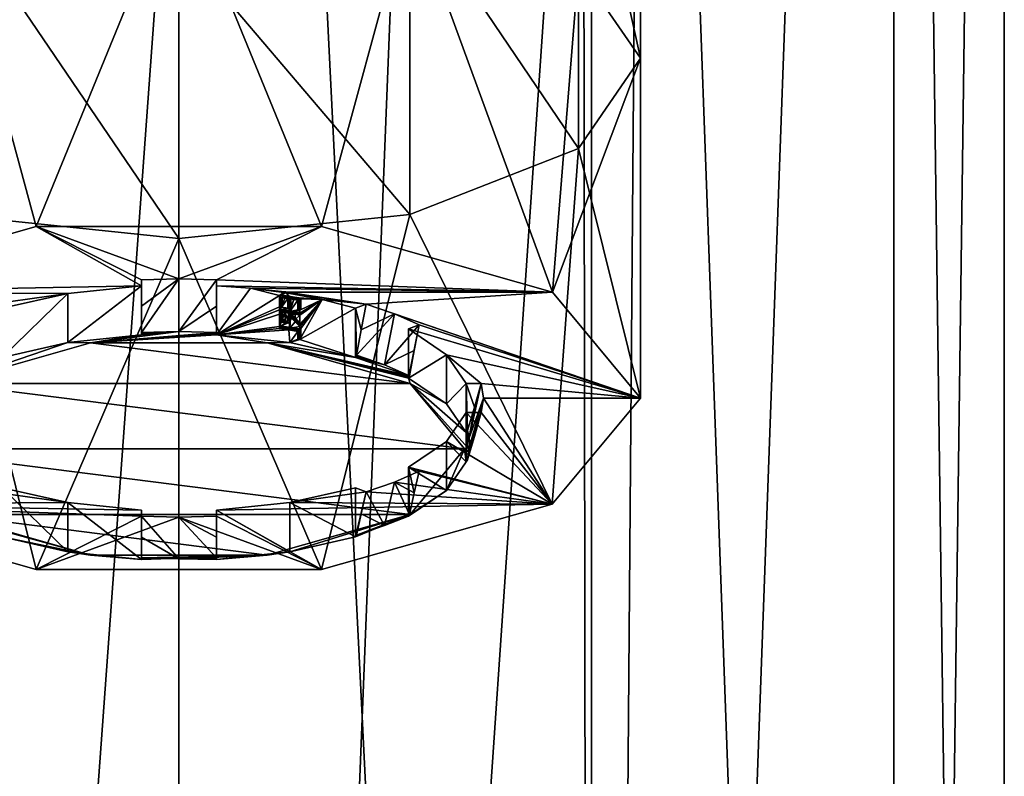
# Model space of a CAD drawing. Header units: metres. Extents: x -26 to 26, y -191 to 67.
# Tile 3 of 6: x -4 to 22, y -62 to -41. Entities that reach past the tile are written whole.
import ezdxf

# ---------------------------------------------------------------- set-up
doc = ezdxf.new("R2010")
doc.units = ezdxf.units.M
doc.layers.add('solid_10531022', color=7, linetype='CONTINUOUS')

msp = doc.modelspace()

# ---------------------------------------------------------------- linework, layer by layer
at = {"layer": 'solid_10531022'}
for points in [[(-11.174869, -185.5, 19.355728), (0.000002, -185.5, 22.349997), (-11.174864, 40, 19.35573)], [(0.000002, -185.5, 22.349997), (-0.000002, 40, 22.349997), (-11.174864, 40, 19.35573)], [(11.174864, -185.5, 19.35573), (11.174869, 40, 19.355728), (-0.000002, 40, 22.349997)], [(0.000002, -185.5, 22.349997), (11.174864, -185.5, 19.35573), (-0.000002, 40, 22.349997)], [(11.174864, -185.5, 19.35573), (19.355629, -185.5, 11.175066), (11.174869, 40, 19.355728)], [(19.355629, -185.5, 11.175066), (19.355635, 40, 11.175054), (11.174869, 40, 19.355728)], [(19.355629, 40, -11.175066), (19.355635, -185.5, -11.175054), (11.174869, -185.5, -19.355728)], [(12.500051, -19.500015, -18.52758), (19.355629, 40, -11.175066), (11.174869, -185.5, -19.355728)], [(19.355629, -185.5, 11.175066), (22.35, -185.5), (19.355635, 40, 11.175054)], [(19.355629, 40, -11.175066), (22.35, 40), (19.355635, -185.5, -11.175054)], [(22.35, -185.5), (22.35, 40), (19.355635, 40, 11.175054)], [(19.355635, -185.5, -11.175054), (22.35, 40), (22.35, -185.5)], [(10.945533, -25.536915, -19.486349), (12.500051, -19.500015, -18.52758), (11.174869, -185.5, -19.355728)], [(10.945533, -25.536915, -19.486349), (11.174869, -185.5, -19.355728), (-0.000002, -185.5, -22.349997)], [(6.141371, -30.387352, -21.489674), (10.945533, -25.536915, -19.486349), (-0.000002, -185.5, -22.349997)], [(-6.141292, -30.387398, -21.489697), (0, -32, -22.35), (-11.174864, -185.5, -19.35573)], [(0, -32, -22.35), (6.141371, -30.387352, -21.489674), (-0.000002, -185.5, -22.349997)], [(10.825285, -39.905491, -211.122147), (12.5, -30.339956, -197.222183), (12.5, -42.347584, -205.368927)], [(12.5, -30.339956, -197.222183), (10.825317, -34.783298, -192.826813), (12.5, -42.347584, -205.368927)], [(0, -32, -22.35), (-0.000002, -185.5, -22.349997), (-11.174864, -185.5, -19.35573)], [(10.825317, -34.783298, -192.826813), (6.25, -38.036049, -189.609192), (10.825285, -44.789673, -199.615723)], [(10.825317, -34.783298, -192.826813), (10.825285, -44.789673, -199.615723), (12.5, -42.347584, -205.368927)], [(-3.862351, -46.907494, -220.219498), (-6.249955, -38.117783, -215.33371), (0, -37.463444, -216.875244)], [(-3.862351, -46.907494, -220.219498), (0, -37.463444, -216.875244), (3.86252, -46.907513, -220.219452)], [(3.86252, -46.907513, -220.219452), (0, -37.463444, -216.875244), (6.249955, -38.117783, -215.33371)], [(-10.112269, -48.681568, -216.040039), (-6.249955, -38.117783, -215.33371), (-3.862351, -46.907494, -220.219498)], [(-6.25, -38.036049, -189.609192), (0, -47.23172, -193.862625), (0, -39.226639, -188.431458)], [(-6.249955, -46.577381, -195.404144), (0, -47.23172, -193.862625), (-6.25, -38.036049, -189.609192)], [(6.25, -38.036049, -189.609192), (0, -39.226639, -188.431458), (6.249955, -46.577381, -195.404144)], [(3.86252, -46.907513, -220.219452), (6.249955, -38.117783, -215.33371), (10.112391, -48.681633, -216.039886)], [(6.25, -38.036049, -189.609192), (6.249955, -46.577381, -195.404144), (10.825285, -44.789673, -199.615723)], [(10.112391, -48.681633, -216.039886), (6.249955, -38.117783, -215.33371), (10.825285, -39.905491, -211.122147)], [(0, -39.226639, -188.431458), (0, -47.23172, -193.862625), (6.249955, -46.577381, -195.404144)], [(10.112391, -48.681633, -216.039886), (10.825285, -39.905491, -211.122147), (12.5, -42.347584, -205.368927)], [(10.112391, -48.681633, -216.039886), (12.5, -42.347584, -205.368927), (12.5, -51.552631, -209.276245)], [(12.5, -51.552631, -209.276245), (12.5, -42.347584, -205.368927), (10.825285, -44.789673, -199.615723)], [(10.112269, -54.423695, -202.512436), (10.825285, -44.789673, -199.615723), (6.249955, -46.577381, -195.404144)], [(10.112269, -54.423695, -202.512436), (12.5, -51.552631, -209.276245), (10.825285, -44.789673, -199.615723)], [(-3.86252, -56.197746, -198.333038), (-6.249955, -46.577381, -195.404144), (-10.112391, -54.42363, -202.512589)], [(-3.86252, -56.197746, -198.333038), (0, -47.23172, -193.862625), (-6.249955, -46.577381, -195.404144)], [(3.862351, -56.197769, -198.332977), (6.249955, -46.577381, -195.404144), (0, -47.23172, -193.862625)], [(10.112269, -54.423695, -202.512436), (6.249955, -46.577381, -195.404144), (3.862351, -56.197769, -198.332977)], [(-1.015, -48.511692, -216.440247), (-10.112269, -48.681568, -216.040039), (-3.862351, -46.907494, -220.219498)], [(0, -48.328346, -216.872177), (-3.862351, -46.907494, -220.219498), (3.86252, -46.907513, -220.219452)], [(-1.015, -48.352833, -216.814499), (-1.015, -48.511692, -216.440247), (-3.862351, -46.907494, -220.219498)], [(0, -48.328346, -216.872177), (-1.015, -48.352833, -216.814499), (-3.862351, -46.907494, -220.219498)], [(1.015, -48.352833, -216.814499), (0, -48.328346, -216.872177), (3.86252, -46.907513, -220.219452)], [(1.015, -48.352833, -216.814499), (3.86252, -46.907513, -220.219452), (10.112391, -48.681633, -216.039886)], [(3.862351, -56.197769, -198.332977), (0, -47.23172, -193.862625), (-3.86252, -56.197746, -198.333038)], [(-1.015, -48.511692, -216.440247), (-3.003527, -48.719379, -215.950974), (-10.112269, -48.681568, -216.040039)], [(-3.003529, -50.05212, -216.516693), (-3.003527, -48.719379, -215.950974), (-1.015, -48.511692, -216.440247)], [(-3.003529, -50.05212, -216.516693), (-1.015, -48.511692, -216.440247), (-1.015, -49.844433, -217.005966)], [(-1.015, -49.069008, -216.913727), (-1.015, -48.352833, -216.814499), (0, -48.328346, -216.872177)], [(-1.015, -49.777821, -217.011856), (0, -48.328346, -216.872177), (0, -49.752171, -217.072281)], [(-1.015, -49.069008, -216.913727), (0, -48.328346, -216.872177), (-1.015, -49.777821, -217.011856)], [(-1.015, -49.069008, -216.913727), (-1.015, -48.511692, -216.440247), (-1.015, -48.352833, -216.814499)], [(-1.015, -49.811401, -217.01268), (-1.015, -48.511692, -216.440247), (-1.015, -49.777821, -217.011856)], [(-1.015, -49.069008, -216.913727), (-1.015, -49.777821, -217.011856), (-1.015, -48.511692, -216.440247)], [(-1.015, -49.844433, -217.005966), (-1.015, -48.511692, -216.440247), (-1.015, -49.811401, -217.01268)], [(0, -49.752171, -217.072281), (0, -48.328346, -216.872177), (1.015, -48.352833, -216.814499)], [(1.015, -49.069069, -216.913727), (0, -49.752171, -217.072281), (1.015, -48.352833, -216.814499)], [(1.015, -48.511692, -216.440247), (1.015, -48.352833, -216.814499), (10.112391, -48.681633, -216.039886)], [(1.015, -49.844433, -217.005966), (1.015, -48.352833, -216.814499), (1.015, -48.511692, -216.440247)], [(1.015, -49.069069, -216.913727), (1.015, -48.352833, -216.814499), (1.015, -49.844433, -217.005966)], [(1.94287, -48.581383, -216.276062), (1.015, -48.511692, -216.440247), (10.112391, -48.681633, -216.039886)], [(1.015, -49.844433, -217.005966), (1.015, -48.511692, -216.440247), (1.94287, -48.581383, -216.276062)], [(-3.003527, -48.719379, -215.950974), (-5.07297, -49.009598, -215.267258), (-10.112269, -48.681568, -216.040039)], [(-3.003527, -48.719379, -215.950974), (-4.785481, -49.121929, -215.002625), (-5.07297, -49.009598, -215.267258)], [(-4.785481, -50.454674, -215.568329), (-4.785481, -49.121929, -215.002625), (-3.003527, -48.719379, -215.950974)], [(-4.785481, -50.454674, -215.568329), (-3.003527, -48.719379, -215.950974), (-3.003529, -50.05212, -216.516693)], [(2.724239, -48.775024, -216.093521), (1.015, -49.844433, -217.005966), (1.94287, -48.581383, -216.276062)], [(2.724239, -48.775024, -216.093521), (2.724239, -49.086578, -216.225769), (1.015, -49.844433, -217.005966)], [(2.86059, -48.675915, -216.05336), (1.94287, -48.581383, -216.276062), (10.112391, -48.681633, -216.039886)], [(2.86059, -48.675915, -216.05336), (2.842482, -48.694122, -216.010468), (1.94287, -48.581383, -216.276062)], [(2.724239, -48.775024, -216.093521), (1.94287, -48.581383, -216.276062), (2.842482, -48.694122, -216.010468)], [(2.724239, -48.775024, -216.093521), (2.842482, -48.694122, -216.010468), (2.858057, -48.698513, -216.005737)], [(2.724239, -48.775024, -216.093521), (2.858057, -48.698513, -216.005737), (2.874588, -48.701862, -216.000107)], [(2.724239, -48.775024, -216.093521), (2.874588, -48.701862, -216.000107), (2.890872, -48.703537, -215.993835)], [(2.724239, -48.775024, -216.093521), (2.890872, -48.703537, -215.993835), (2.906009, -48.703892, -215.987457)], [(3.003529, -48.817799, -215.992752), (2.724239, -48.775024, -216.093521), (2.906009, -48.703892, -215.987457)], [(2.741594, -48.756702, -216.136688), (2.724239, -48.775024, -216.093521), (3.003529, -48.817799, -215.992752)], [(2.741594, -49.068256, -216.268936), (2.724239, -48.775024, -216.093521), (2.741594, -48.756702, -216.136688)], [(2.741594, -49.068256, -216.268936), (2.724239, -49.086578, -216.225769), (2.724239, -48.775024, -216.093521)], [(3.022663, -48.799751, -216.035278), (2.741594, -48.756702, -216.136688), (3.003529, -48.817799, -215.992752)], [(2.799589, -48.814754, -216.137741), (2.741594, -48.756702, -216.136688), (3.022663, -48.799751, -216.035278)], [(2.799589, -48.814754, -216.137741), (2.741594, -49.068256, -216.268936), (2.741594, -48.756702, -216.136688)], [(2.876248, -48.680313, -216.048599), (2.842482, -48.694122, -216.010468), (2.86059, -48.675915, -216.05336)], [(2.876248, -48.680313, -216.048599), (2.858057, -48.698513, -216.005737), (2.842482, -48.694122, -216.010468)], [(2.876248, -48.680313, -216.048599), (2.8929, -48.683681, -216.042938), (2.858057, -48.698513, -216.005737)], [(2.8929, -48.683681, -216.042938), (2.874588, -48.701862, -216.000107), (2.858057, -48.698513, -216.005737)], [(2.892584, -48.680801, -216.041855), (2.86059, -48.675915, -216.05336), (10.112391, -48.681633, -216.039886)], [(2.876248, -48.680313, -216.048599), (2.86059, -48.675915, -216.05336), (2.892584, -48.680801, -216.041855)], [(2.909286, -48.685371, -216.036621), (2.874588, -48.701862, -216.000107), (2.8929, -48.683681, -216.042938)], [(2.909286, -48.685371, -216.036621), (2.890872, -48.703537, -215.993835), (2.874588, -48.701862, -216.000107)], [(2.876248, -48.680313, -216.048599), (2.892584, -48.680801, -216.041855), (2.8929, -48.683681, -216.042938)], [(2.909286, -48.685371, -216.036621), (2.924522, -48.685745, -216.030212), (2.890872, -48.703537, -215.993835)], [(2.890872, -48.703537, -215.993835), (2.924522, -48.685745, -216.030212), (2.906009, -48.703892, -215.987457)], [(2.924522, -48.685745, -216.030212), (2.892584, -48.680801, -216.041855), (10.112391, -48.681633, -216.039886)], [(2.8929, -48.683681, -216.042938), (2.892584, -48.680801, -216.041855), (2.924522, -48.685745, -216.030212)], [(2.909286, -48.685371, -216.036621), (2.8929, -48.683681, -216.042938), (2.924522, -48.685745, -216.030212)], [(5.07297, -49.009598, -215.267258), (2.906009, -48.703892, -215.987457), (2.924522, -48.685745, -216.030212)], [(5.07297, -49.009598, -215.267258), (3.882747, -48.887489, -215.554916), (2.906009, -48.703892, -215.987457)], [(3.003529, -48.817799, -215.992752), (2.906009, -48.703892, -215.987457), (3.882747, -48.887489, -215.554916)], [(5.07297, -49.009598, -215.267258), (2.924522, -48.685745, -216.030212), (10.112391, -48.681633, -216.039886)], [(5.07297, -49.009598, -215.267258), (10.112391, -48.681633, -216.039886), (12.5, -51.552631, -209.276245)], [(2.799589, -48.814754, -216.137741), (2.770613, -49.072479, -216.258987), (2.741594, -49.068256, -216.268936)], [(2.799589, -48.814754, -216.137741), (2.799589, -49.076744, -216.248947), (2.770613, -49.072479, -216.258987)], [(2.799589, -48.814754, -216.137741), (2.867988, -48.846004, -216.064117), (2.781867, -48.833023, -216.094696)], [(2.799589, -48.814754, -216.137741), (2.781867, -48.833023, -216.094696), (2.781867, -49.095013, -216.205902)], [(2.799589, -48.814754, -216.137741), (2.781867, -49.095013, -216.205902), (2.799589, -49.076744, -216.248947)], [(2.781867, -49.095013, -216.205902), (2.781867, -48.833023, -216.094696), (2.867988, -48.846004, -216.064117)], [(2.781867, -49.095013, -216.205902), (2.867988, -48.846004, -216.064117), (2.953712, -48.859383, -216.032593)], [(2.781867, -49.095013, -216.205902), (2.953712, -48.859383, -216.032593), (2.953712, -49.121372, -216.143814)], [(2.886258, -48.82782, -216.106949), (2.799589, -48.814754, -216.137741), (3.022663, -48.799751, -216.035278)], [(2.886258, -48.82782, -216.106949), (2.867988, -48.846004, -216.064117), (2.799589, -48.814754, -216.137741)], [(2.886258, -48.82782, -216.106949), (2.953712, -48.859383, -216.032593), (2.867988, -48.846004, -216.064117)], [(2.886258, -48.82782, -216.106949), (3.022663, -48.799751, -216.035278), (2.972528, -48.841282, -216.075241)], [(2.886258, -48.82782, -216.106949), (2.972528, -48.841282, -216.075241), (2.953712, -48.859383, -216.032593)], [(2.972528, -49.103271, -216.186447), (2.953712, -48.859383, -216.032593), (2.972528, -48.841282, -216.075241)], [(2.972528, -49.103271, -216.186447), (2.953712, -49.121372, -216.143814), (2.953712, -48.859383, -216.032593)], [(2.972528, -49.103271, -216.186447), (2.972528, -48.841282, -216.075241), (3.022663, -48.799751, -216.035278)], [(3.001194, -49.107845, -216.175674), (2.972528, -49.103271, -216.186447), (3.022663, -48.799751, -216.035278)], [(3.029814, -48.850475, -216.053574), (3.001194, -49.107845, -216.175674), (3.022663, -48.799751, -216.035278)], [(3.029814, -48.850475, -216.053574), (3.029814, -49.112465, -216.164795), (3.001194, -49.107845, -216.175674)], [(3.022663, -48.799751, -216.035278), (3.003529, -48.817799, -215.992752), (3.278432, -48.864716, -215.882217)], [(3.278432, -48.864716, -215.882217), (3.003529, -48.817799, -215.992752), (3.882747, -48.887489, -215.554916)], [(3.003529, -49.210785, -216.159561), (3.116863, -48.886116, -215.96962), (3.222419, -48.904324, -215.926727)], [(3.003529, -49.210785, -216.159561), (3.010634, -49.130508, -216.122284), (3.116863, -48.886116, -215.96962)], [(3.003529, -49.210785, -216.159561), (3.222419, -48.904324, -215.926727), (3.222419, -49.166313, -216.037933)], [(3.029814, -48.850475, -216.053574), (3.116863, -48.886116, -215.96962), (3.010634, -48.868519, -216.011078)], [(3.029814, -48.850475, -216.053574), (3.010634, -48.868519, -216.011078), (3.010634, -49.130508, -216.122284)], [(3.029814, -48.850475, -216.053574), (3.010634, -49.130508, -216.122284), (3.029814, -49.112465, -216.164795)], [(3.010634, -49.130508, -216.122284), (3.010634, -48.868519, -216.011078), (3.116863, -48.886116, -215.96962)], [(3.022663, -48.799751, -216.035278), (3.278432, -48.864716, -215.882217), (3.299317, -48.846966, -215.924042)], [(3.029814, -48.850475, -216.053574), (3.022663, -48.799751, -216.035278), (3.299317, -48.846966, -215.924042)], [(3.13672, -48.868187, -216.011856), (3.029814, -48.850475, -216.053574), (3.299317, -48.846966, -215.924042)], [(3.13672, -48.868187, -216.011856), (3.116863, -48.886116, -215.96962), (3.029814, -48.850475, -216.053574)], [(3.13672, -48.868187, -216.011856), (3.222419, -48.904324, -215.926727), (3.116863, -48.886116, -215.96962)], [(3.13672, -48.868187, -216.011856), (3.299317, -48.846966, -215.924042), (3.242948, -48.886509, -215.968689)], [(3.13672, -48.868187, -216.011856), (3.242948, -48.886509, -215.968689), (3.222419, -48.904324, -215.926727)], [(3.242948, -48.886509, -215.968689), (3.242948, -49.148499, -216.079895), (3.222419, -48.904324, -215.926727)], [(3.242948, -49.148499, -216.079895), (3.222419, -49.166313, -216.037933), (3.222419, -48.904324, -215.926727)], [(3.299317, -48.846966, -215.924042), (3.271158, -49.153488, -216.068146), (3.242948, -49.148499, -216.079895)], [(3.242948, -48.886509, -215.968689), (3.299317, -48.846966, -215.924042), (3.242948, -49.148499, -216.079895)], [(3.299317, -48.846966, -215.924042), (3.299317, -49.15852, -216.05629), (3.271158, -49.153488, -216.068146)], [(3.299317, -48.846966, -215.924042), (3.278432, -48.864716, -215.882217), (3.278432, -49.176273, -216.014465)], [(3.299317, -48.846966, -215.924042), (3.278432, -49.176273, -216.014465), (3.299317, -49.15852, -216.05629)], [(3.278432, -49.176273, -216.014465), (3.278432, -48.864716, -215.882217), (3.882747, -48.887489, -215.554916)], [(3.278432, -49.969322, -216.351105), (3.882747, -48.887489, -215.554916), (4.785481, -49.121929, -215.002625)], [(3.278432, -49.257702, -216.049042), (3.278432, -49.176273, -216.014465), (3.882747, -48.887489, -215.554916)], [(3.278432, -49.61174, -216.19931), (3.278432, -49.550449, -216.173294), (3.882747, -48.887489, -215.554916)], [(3.278432, -49.307266, -216.070068), (3.882747, -48.887489, -215.554916), (3.278432, -49.550449, -216.173294)], [(3.278432, -49.707333, -216.239899), (3.278432, -49.61174, -216.19931), (3.882747, -48.887489, -215.554916)], [(3.278432, -49.307266, -216.070068), (3.278432, -49.257702, -216.049042), (3.882747, -48.887489, -215.554916)], [(3.278432, -49.969322, -216.351105), (3.278432, -49.707333, -216.239899), (3.882747, -48.887489, -215.554916)], [(5.07297, -49.009598, -215.267258), (4.785481, -49.121929, -215.002625), (3.882747, -48.887489, -215.554916)], [(4.939682, -49.704205, -215.417297), (4.785481, -49.121929, -215.002625), (5.07297, -49.009598, -215.267258)], [(4.939682, -49.704205, -215.417297), (5.07297, -49.009598, -215.267258), (5.834991, -49.27272, -214.647385)], [(5.834991, -49.27272, -214.647385), (5.07297, -49.009598, -215.267258), (12.5, -51.552631, -209.276245)], [(1.015, -49.069069, -216.913727), (1.015, -49.777821, -217.011856), (0, -49.752171, -217.072281)], [(1.015, -49.069069, -216.913727), (1.015, -49.844433, -217.005966), (1.015, -49.777821, -217.011856)], [(2.724238, -49.168007, -216.260345), (1.015, -49.844433, -217.005966), (2.724239, -49.086578, -216.225769)], [(2.724238, -49.168007, -216.260345), (2.724239, -49.278534, -216.307251), (1.015, -49.844433, -217.005966)], [(2.724239, -49.617638, -216.451202), (1.015, -49.844433, -217.005966), (2.724239, -49.278534, -216.307251)], [(2.724238, -49.168007, -216.260345), (2.724239, -49.086578, -216.225769), (2.753074, -49.090775, -216.215897)], [(2.724238, -49.168007, -216.260345), (2.753074, -49.090775, -216.215897), (2.781867, -49.095013, -216.205902)], [(2.724238, -49.168007, -216.260345), (2.781867, -49.095013, -216.205902), (2.953712, -49.121372, -216.143814)], [(2.724238, -49.168007, -216.260345), (2.953712, -49.121372, -216.143814), (2.982196, -49.125916, -216.133102)], [(3.003529, -49.210785, -216.159561), (2.724238, -49.168007, -216.260345), (2.982196, -49.125916, -216.133102)], [(2.741594, -49.149685, -216.303497), (2.724238, -49.168007, -216.260345), (3.003529, -49.210785, -216.159561)], [(2.741594, -49.260212, -216.350418), (2.724238, -49.168007, -216.260345), (2.741594, -49.149685, -216.303497)], [(2.741594, -49.260212, -216.350418), (2.724239, -49.278534, -216.307251), (2.724238, -49.168007, -216.260345)], [(2.741594, -49.068256, -216.268936), (2.753074, -49.090775, -216.215897), (2.724239, -49.086578, -216.225769)], [(2.74321, -49.328468, -216.378738), (2.724239, -49.278534, -216.307251), (2.741594, -49.260212, -216.350418)], [(2.724239, -49.617638, -216.451202), (2.724239, -49.278534, -216.307251), (2.725837, -49.346786, -216.335587)], [(2.74321, -49.328468, -216.378738), (2.725837, -49.346786, -216.335587), (2.724239, -49.278534, -216.307251)], [(2.770613, -49.072479, -216.258987), (2.753074, -49.090775, -216.215897), (2.741594, -49.068256, -216.268936)], [(3.022664, -49.192734, -216.202087), (2.741594, -49.149685, -216.303497), (3.003529, -49.210785, -216.159561)], [(2.799589, -49.207741, -216.30455), (2.741594, -49.149685, -216.303497), (3.022664, -49.192734, -216.202087)], [(2.799589, -49.207741, -216.30455), (2.741594, -49.260212, -216.350418), (2.741594, -49.149685, -216.303497)], [(2.799589, -49.207741, -216.30455), (2.74321, -49.328468, -216.378738), (2.741594, -49.260212, -216.350418)], [(2.799589, -49.207741, -216.30455), (2.749299, -49.386459, -216.400909), (2.74321, -49.328468, -216.378738)], [(2.799589, -49.207741, -216.30455), (2.799589, -49.311295, -216.348511), (2.749299, -49.386459, -216.400909)], [(2.799589, -49.311295, -216.348511), (2.799888, -49.474796, -216.417786), (2.749299, -49.386459, -216.400909)], [(2.770613, -49.072479, -216.258987), (2.781867, -49.095013, -216.205902), (2.753074, -49.090775, -216.215897)], [(2.770613, -49.072479, -216.258987), (2.799589, -49.076744, -216.248947), (2.781867, -49.095013, -216.205902)], [(2.781867, -49.329563, -216.305466), (2.799589, -49.311295, -216.348511), (2.799589, -49.207741, -216.30455)], [(2.875146, -49.240089, -216.228333), (2.781867, -49.226006, -216.261505), (2.799589, -49.207741, -216.30455)], [(2.781867, -49.329563, -216.305466), (2.799589, -49.207741, -216.30455), (2.781867, -49.226006, -216.261505)], [(2.781867, -49.329563, -216.305466), (2.781867, -49.226006, -216.261505), (2.875146, -49.240089, -216.228333)], [(2.785727, -49.390713, -216.329834), (2.781867, -49.329563, -216.305466), (2.875146, -49.240089, -216.228333)], [(2.785727, -49.390713, -216.329834), (2.799589, -49.311295, -216.348511), (2.781867, -49.329563, -216.305466)], [(2.801647, -49.438423, -216.343491), (2.785727, -49.390713, -216.329834), (2.875146, -49.240089, -216.228333)], [(2.785727, -49.390713, -216.329834), (2.803481, -49.372498, -216.372879), (2.799589, -49.311295, -216.348511)], [(2.893463, -49.221909, -216.271164), (2.799589, -49.207741, -216.30455), (3.022664, -49.192734, -216.202087)], [(2.875146, -49.240089, -216.228333), (2.799589, -49.207741, -216.30455), (2.893463, -49.221909, -216.271164)], [(2.799589, -49.311295, -216.348511), (2.803481, -49.372498, -216.372879), (2.799888, -49.474796, -216.417786)], [(2.874029, -49.487743, -216.333939), (2.801647, -49.438423, -216.343491), (2.875146, -49.240089, -216.228333)], [(2.947001, -49.461468, -216.291122), (2.874029, -49.487743, -216.333939), (2.875146, -49.240089, -216.228333)], [(2.875146, -49.240089, -216.228333), (2.893463, -49.221909, -216.271164), (2.967958, -49.254635, -216.194077)], [(2.947001, -49.461468, -216.291122), (2.875146, -49.240089, -216.228333), (2.967958, -49.254635, -216.194077)], [(2.986868, -49.236549, -216.236679), (2.893463, -49.221909, -216.271164), (3.022664, -49.192734, -216.202087)], [(2.967958, -49.254635, -216.194077), (2.893463, -49.221909, -216.271164), (2.986868, -49.236549, -216.236679)], [(2.964208, -49.418327, -216.265213), (2.947001, -49.461468, -216.291122), (2.967958, -49.254635, -216.194077)], [(2.972528, -49.103271, -216.186447), (2.982196, -49.125916, -216.133102), (2.953712, -49.121372, -216.143814)], [(2.964208, -49.418327, -216.265213), (2.967958, -49.254635, -216.194077), (2.96874, -49.355877, -216.236694)], [(2.967958, -49.254635, -216.194077), (2.986868, -49.236549, -216.236679), (2.98765, -49.337795, -216.279312)], [(2.96874, -49.355877, -216.236694), (2.967958, -49.254635, -216.194077), (2.98765, -49.337795, -216.279312)], [(3.001194, -49.107845, -216.175674), (2.982196, -49.125916, -216.133102), (2.972528, -49.103271, -216.186447)], [(3.001194, -49.107845, -216.175674), (3.010634, -49.130508, -216.122284), (2.982196, -49.125916, -216.133102)], [(3.003529, -49.210785, -216.159561), (2.982196, -49.125916, -216.133102), (3.010634, -49.130508, -216.122284)], [(2.986868, -49.236549, -216.236679), (3.022664, -49.192734, -216.202087), (2.98765, -49.337795, -216.279312)], [(2.98765, -49.337795, -216.279312), (3.022664, -49.192734, -216.202087), (3.007424, -49.484737, -216.33287)], [(3.001194, -49.107845, -216.175674), (3.029814, -49.112465, -216.164795), (3.010634, -49.130508, -216.122284)], [(3.003529, -49.210785, -216.159561), (3.222419, -49.166313, -216.037933), (3.25045, -49.171272, -216.026245)], [(3.003529, -49.210785, -216.159561), (3.25045, -49.171272, -216.026245), (3.278432, -49.176273, -216.014465)], [(3.278432, -49.257702, -216.049042), (3.003529, -49.210785, -216.159561), (3.278432, -49.176273, -216.014465)], [(3.022664, -49.192734, -216.202087), (3.003529, -49.210785, -216.159561), (3.278432, -49.257702, -216.049042)], [(3.007424, -49.484737, -216.33287), (3.022664, -49.192734, -216.202087), (3.035341, -49.429226, -216.296753)], [(3.022664, -49.192734, -216.202087), (3.278432, -49.257702, -216.049042), (3.299317, -49.239952, -216.090851)], [(3.022664, -49.192734, -216.202087), (3.299317, -49.239952, -216.090851), (3.044106, -49.245785, -216.21492)], [(3.035341, -49.429226, -216.296753), (3.022664, -49.192734, -216.202087), (3.044106, -49.245785, -216.21492)], [(3.044106, -49.245785, -216.21492), (3.152125, -49.285103, -216.122284), (3.024837, -49.263813, -216.17244)], [(3.044106, -49.286057, -216.23201), (3.044106, -49.245785, -216.21492), (3.024837, -49.263813, -216.17244)], [(3.152125, -49.285103, -216.122284), (3.024837, -49.304085, -216.189545), (3.024837, -49.263813, -216.17244)], [(3.044106, -49.286057, -216.23201), (3.024837, -49.263813, -216.17244), (3.024837, -49.304085, -216.189545)], [(3.152125, -49.285103, -216.122284), (3.152125, -49.42683, -216.182449), (3.024837, -49.304085, -216.189545)], [(3.044106, -49.286057, -216.23201), (3.024837, -49.304085, -216.189545), (3.152125, -49.42683, -216.182449)], [(3.044106, -49.286057, -216.23201), (3.035341, -49.429226, -216.296753), (3.044106, -49.245785, -216.21492)], [(3.044106, -49.286057, -216.23201), (3.044106, -49.347351, -216.258026), (3.035341, -49.429226, -216.296753)], [(3.299317, -49.239952, -216.090851), (3.172205, -49.267212, -216.164444), (3.044106, -49.245785, -216.21492)], [(3.044106, -49.245785, -216.21492), (3.172205, -49.267212, -216.164444), (3.152125, -49.285103, -216.122284)], [(3.172205, -49.408939, -216.224594), (3.044106, -49.286057, -216.23201), (3.152125, -49.42683, -216.182449)], [(3.172205, -49.408939, -216.224594), (3.044106, -49.347351, -216.258026), (3.044106, -49.286057, -216.23201)], [(3.172205, -49.267212, -216.164444), (3.278432, -49.307266, -216.070068), (3.152125, -49.285103, -216.122284)], [(3.152125, -49.285103, -216.122284), (3.278432, -49.307266, -216.070068), (3.152125, -49.42683, -216.182449)], [(3.278432, -49.307266, -216.070068), (3.278432, -49.550449, -216.173294), (3.152125, -49.42683, -216.182449)], [(3.299317, -49.239952, -216.090851), (3.299317, -49.289516, -216.111893), (3.172205, -49.267212, -216.164444)], [(3.172205, -49.267212, -216.164444), (3.299317, -49.289516, -216.111893), (3.278432, -49.307266, -216.070068)], [(3.242948, -49.148499, -216.079895), (3.25045, -49.171272, -216.026245), (3.222419, -49.166313, -216.037933)], [(3.242948, -49.148499, -216.079895), (3.271158, -49.153488, -216.068146), (3.25045, -49.171272, -216.026245)], [(3.271158, -49.153488, -216.068146), (3.278432, -49.176273, -216.014465), (3.25045, -49.171272, -216.026245)], [(3.271158, -49.153488, -216.068146), (3.299317, -49.15852, -216.05629), (3.278432, -49.176273, -216.014465)], [(3.278432, -49.969322, -216.351105), (4.785481, -49.121929, -215.002625), (4.785481, -50.454674, -215.568329)], [(3.299317, -49.239952, -216.090851), (3.278432, -49.257702, -216.049042), (3.278432, -49.307266, -216.070068)], [(3.299317, -49.239952, -216.090851), (3.278432, -49.307266, -216.070068), (3.299317, -49.289516, -216.111893)], [(4.798981, -50.423824, -215.569901), (4.785481, -49.121929, -215.002625), (4.807722, -50.391659, -215.56575)], [(4.939682, -49.704205, -215.417297), (4.807722, -50.391659, -215.56575), (4.785481, -49.121929, -215.002625)], [(4.785481, -50.454674, -215.568329), (4.785481, -49.121929, -215.002625), (4.798981, -50.423824, -215.569901)], [(4.807722, -50.391659, -215.56575), (5.834991, -49.27272, -214.647385), (5.571853, -50.653954, -214.947815)], [(4.939682, -49.704205, -215.417297), (5.834991, -49.27272, -214.647385), (4.807722, -50.391659, -215.56575)], [(5.571853, -50.653954, -214.947815), (5.834991, -49.27272, -214.647385), (6.508397, -49.570465, -213.945938)], [(6.508397, -49.570465, -213.945938), (5.834991, -49.27272, -214.647385), (12.5, -51.552631, -209.276245)], [(2.724239, -49.617638, -216.451202), (2.725837, -49.346786, -216.335587), (2.731909, -49.404774, -216.357758)], [(2.724239, -49.617638, -216.451202), (2.731909, -49.404774, -216.357758), (2.782346, -49.493237, -216.374741)], [(2.724239, -49.617638, -216.451202), (2.782346, -49.493237, -216.374741), (2.87414, -49.537327, -216.354935)], [(2.724239, -49.617638, -216.451202), (2.87414, -49.537327, -216.354935), (2.988074, -49.503159, -216.290604)], [(3.003529, -49.660416, -216.350418), (2.724239, -49.617638, -216.451202), (2.988074, -49.503159, -216.290604)], [(2.74321, -49.328468, -216.378738), (2.731909, -49.404774, -216.357758), (2.725837, -49.346786, -216.335587)], [(2.740594, -49.395634, -216.379303), (2.731909, -49.404774, -216.357758), (2.74321, -49.328468, -216.378738)], [(2.799888, -49.474796, -216.417786), (2.731909, -49.404774, -216.357758), (2.740594, -49.395634, -216.379303)], [(2.799888, -49.474796, -216.417786), (2.782346, -49.493237, -216.374741), (2.731909, -49.404774, -216.357758)], [(2.74321, -49.328468, -216.378738), (2.749299, -49.386459, -216.400909), (2.740594, -49.395634, -216.379303)], [(2.799888, -49.474796, -216.417786), (2.740594, -49.395634, -216.379303), (2.749299, -49.386459, -216.400909)], [(2.799888, -49.474796, -216.417786), (2.89245, -49.51915, -216.397766), (2.782346, -49.493237, -216.374741)], [(2.89245, -49.51915, -216.397766), (2.87414, -49.537327, -216.354935), (2.782346, -49.493237, -216.374741)], [(2.801647, -49.438423, -216.343491), (2.803481, -49.372498, -216.372879), (2.785727, -49.390713, -216.329834)], [(2.803481, -49.372498, -216.372879), (2.819526, -49.420223, -216.38649), (2.799888, -49.474796, -216.417786)], [(2.819526, -49.420223, -216.38649), (2.89234, -49.469566, -216.37677), (2.799888, -49.474796, -216.417786)], [(2.89234, -49.469566, -216.37677), (2.89245, -49.51915, -216.397766), (2.799888, -49.474796, -216.417786)], [(2.801647, -49.438423, -216.343491), (2.819526, -49.420223, -216.38649), (2.803481, -49.372498, -216.372879)], [(2.874029, -49.487743, -216.333939), (2.819526, -49.420223, -216.38649), (2.801647, -49.438423, -216.343491)], [(2.874029, -49.487743, -216.333939), (2.89234, -49.469566, -216.37677), (2.819526, -49.420223, -216.38649)], [(2.947001, -49.461468, -216.291122), (2.89234, -49.469566, -216.37677), (2.874029, -49.487743, -216.333939)], [(3.007424, -49.484737, -216.33287), (2.988074, -49.503159, -216.290604), (2.87414, -49.537327, -216.354935)], [(3.007424, -49.484737, -216.33287), (2.87414, -49.537327, -216.354935), (2.89245, -49.51915, -216.397766)], [(2.89234, -49.469566, -216.37677), (2.965471, -49.443764, -216.334091), (2.89245, -49.51915, -216.397766)], [(2.947001, -49.461468, -216.291122), (2.965471, -49.443764, -216.334091), (2.89234, -49.469566, -216.37677)], [(2.965471, -49.443764, -216.334091), (3.007424, -49.484737, -216.33287), (2.89245, -49.51915, -216.397766)], [(2.947001, -49.461468, -216.291122), (2.983055, -49.400436, -216.307938), (2.965471, -49.443764, -216.334091)], [(2.964208, -49.418327, -216.265213), (2.983055, -49.400436, -216.307938), (2.947001, -49.461468, -216.291122)], [(2.964208, -49.418327, -216.265213), (2.96874, -49.355877, -216.236694), (2.983055, -49.400436, -216.307938)], [(2.965471, -49.443764, -216.334091), (2.983055, -49.400436, -216.307938), (3.007424, -49.484737, -216.33287)], [(2.96874, -49.355877, -216.236694), (2.98765, -49.337795, -216.279312), (2.983055, -49.400436, -216.307938)], [(2.983055, -49.400436, -216.307938), (2.98765, -49.337795, -216.279312), (3.007424, -49.484737, -216.33287)], [(3.003529, -49.660416, -216.350418), (2.988074, -49.503159, -216.290604), (3.016048, -49.447571, -216.254425)], [(3.007424, -49.484737, -216.33287), (3.016048, -49.447571, -216.254425), (2.988074, -49.503159, -216.290604)], [(3.003529, -49.660416, -216.350418), (3.024837, -49.365379, -216.215561), (3.152125, -49.488125, -216.208466)], [(3.003529, -49.660416, -216.350418), (3.016048, -49.447571, -216.254425), (3.024837, -49.365379, -216.215561)], [(3.003529, -49.660416, -216.350418), (3.152125, -49.488125, -216.208466), (3.278432, -49.61174, -216.19931)], [(3.007424, -49.484737, -216.33287), (3.035341, -49.429226, -216.296753), (3.016048, -49.447571, -216.254425)], [(3.044106, -49.347351, -216.258026), (3.024837, -49.365379, -216.215561), (3.016048, -49.447571, -216.254425)], [(3.035341, -49.429226, -216.296753), (3.044106, -49.347351, -216.258026), (3.016048, -49.447571, -216.254425)], [(3.172205, -49.47023, -216.25061), (3.024837, -49.365379, -216.215561), (3.044106, -49.347351, -216.258026)], [(3.172205, -49.47023, -216.25061), (3.152125, -49.488125, -216.208466), (3.024837, -49.365379, -216.215561)], [(3.172205, -49.408939, -216.224594), (3.172205, -49.47023, -216.25061), (3.044106, -49.347351, -216.258026)], [(3.172205, -49.408939, -216.224594), (3.152125, -49.42683, -216.182449), (3.278432, -49.550449, -216.173294)], [(3.172205, -49.47023, -216.25061), (3.299317, -49.59399, -216.241135), (3.152125, -49.488125, -216.208466)], [(3.299317, -49.59399, -216.241135), (3.278432, -49.61174, -216.19931), (3.152125, -49.488125, -216.208466)], [(3.172205, -49.408939, -216.224594), (3.278432, -49.550449, -216.173294), (3.299317, -49.5327, -216.215118)], [(3.172205, -49.408939, -216.224594), (3.299317, -49.5327, -216.215118), (3.172205, -49.47023, -216.25061)], [(3.299317, -49.5327, -216.215118), (3.299317, -49.59399, -216.241135), (3.172205, -49.47023, -216.25061)], [(3.299317, -49.5327, -216.215118), (3.278432, -49.550449, -216.173294), (3.278432, -49.61174, -216.19931)], [(3.299317, -49.5327, -216.215118), (3.278432, -49.61174, -216.19931), (3.299317, -49.59399, -216.241135)], [(6.375097, -50.265129, -214.095993), (5.571853, -50.653954, -214.947815), (6.508397, -49.570465, -213.945938)], [(6.220908, -49.682796, -213.681305), (6.508397, -49.570465, -213.945938), (12.5, -51.552631, -209.276245)], [(6.220908, -51.015537, -214.247025), (6.508397, -49.570465, -213.945938), (6.220908, -49.682796, -213.681305)], [(6.375097, -50.265129, -214.095993), (6.508397, -49.570465, -213.945938), (6.220908, -51.015537, -214.247025)], [(-3.003529, -50.05212, -216.516693), (-1.015, -49.844433, -217.005966), (-2.391229, -50.059174, -216.63356)], [(0, -49.752171, -217.072281), (1.015, -49.777821, -217.011856), (-2.391229, -50.059174, -216.63356)], [(-1.015, -49.844433, -217.005966), (0, -49.752171, -217.072281), (-2.391229, -50.059174, -216.63356)], [(1.015, -49.777821, -217.011856), (1.015, -49.811401, -217.01268), (-2.391229, -50.059174, -216.63356)], [(1.015, -49.811401, -217.01268), (1.015, -49.844433, -217.005966), (-2.391229, -50.059174, -216.63356)], [(1.015, -49.844433, -217.005966), (2.391177, -50.059166, -216.633575), (-2.391229, -50.059174, -216.63356)], [(-1.015, -49.811401, -217.01268), (-1.015, -49.777821, -217.011856), (0, -49.752171, -217.072281)], [(-1.015, -49.844433, -217.005966), (-1.015, -49.811401, -217.01268), (0, -49.752171, -217.072281)], [(2.724239, -49.617638, -216.451202), (2.724239, -49.667206, -216.472229), (1.015, -49.844433, -217.005966)], [(2.724239, -49.667206, -216.472229), (2.975079, -49.705402, -216.382248), (1.015, -49.844433, -217.005966)], [(2.975079, -49.705402, -216.382248), (3.003529, -50.05212, -216.516693), (1.015, -49.844433, -217.005966)], [(1.015, -49.777821, -217.011856), (1.015, -49.844433, -217.005966), (1.015, -49.811401, -217.01268)], [(1.015, -49.844433, -217.005966), (3.003529, -50.05212, -216.516693), (2.391177, -50.059166, -216.633575)], [(2.741594, -49.599316, -216.494354), (2.724239, -49.617638, -216.451202), (3.003529, -49.660416, -216.350418)], [(2.741594, -49.648884, -216.515396), (2.724239, -49.617638, -216.451202), (2.741594, -49.599316, -216.494354)], [(2.741594, -49.648884, -216.515396), (2.724239, -49.667206, -216.472229), (2.724239, -49.617638, -216.451202)], [(2.741594, -49.648884, -216.515396), (2.975079, -49.705402, -216.382248), (2.724239, -49.667206, -216.472229)], [(3.022663, -49.642368, -216.392944), (2.741594, -49.599316, -216.494354), (3.003529, -49.660416, -216.350418)], [(2.741594, -49.648884, -216.515396), (2.741594, -49.599316, -216.494354), (3.022663, -49.642368, -216.392944)], [(2.994032, -49.687325, -216.424835), (2.741594, -49.648884, -216.515396), (3.022663, -49.642368, -216.392944)], [(2.994032, -49.687325, -216.424835), (2.975079, -49.705402, -216.382248), (2.741594, -49.648884, -216.515396)], [(2.994032, -49.687325, -216.424835), (3.222419, -49.746941, -216.284393), (2.975079, -49.705402, -216.382248)], [(2.975079, -49.705402, -216.382248), (3.222419, -49.746941, -216.284393), (3.003529, -50.05212, -216.516693)], [(2.994032, -49.687325, -216.424835), (3.022663, -49.642368, -216.392944), (3.242948, -49.729126, -216.326355)], [(2.994032, -49.687325, -216.424835), (3.242948, -49.729126, -216.326355), (3.222419, -49.746941, -216.284393)], [(3.278432, -49.707333, -216.239899), (3.003529, -49.660416, -216.350418), (3.278432, -49.61174, -216.19931)], [(3.022663, -49.642368, -216.392944), (3.003529, -49.660416, -216.350418), (3.278432, -49.707333, -216.239899)], [(3.222419, -49.746941, -216.284393), (3.222419, -49.959366, -216.374557), (3.003529, -50.05212, -216.516693)], [(3.022663, -49.642368, -216.392944), (3.278432, -49.707333, -216.239899), (3.299317, -49.689583, -216.281708)], [(3.242948, -49.729126, -216.326355), (3.022663, -49.642368, -216.392944), (3.299317, -49.689583, -216.281708)], [(3.242948, -49.729126, -216.326355), (3.242948, -49.941551, -216.416519), (3.222419, -49.746941, -216.284393)], [(3.242948, -49.941551, -216.416519), (3.222419, -49.959366, -216.374557), (3.222419, -49.746941, -216.284393)], [(3.299317, -49.689583, -216.281708), (3.271158, -49.946541, -216.40477), (3.242948, -49.941551, -216.416519)], [(3.242948, -49.729126, -216.326355), (3.299317, -49.689583, -216.281708), (3.242948, -49.941551, -216.416519)], [(3.299317, -49.689583, -216.281708), (3.299317, -49.951572, -216.392914), (3.271158, -49.946541, -216.40477)], [(3.299317, -49.689583, -216.281708), (3.278432, -49.707333, -216.239899), (3.278432, -49.969322, -216.351105)], [(3.299317, -49.689583, -216.281708), (3.278432, -49.969322, -216.351105), (3.299317, -49.951572, -216.392914)], [(7.251155, -50.379059, -212.041), (6.220908, -49.682796, -213.681305), (12.5, -51.552631, -209.276245)], [(6.220908, -51.015537, -214.247025), (6.220908, -49.682796, -213.681305), (7.251155, -50.379059, -212.041)], [(-3.003529, -50.05212, -216.516693), (-2.391229, -50.059174, -216.63356), (-6.259478, -51.157921, -214.045074)], [(-4.785481, -50.454674, -215.568329), (-3.003529, -50.05212, -216.516693), (-6.259478, -51.157921, -214.045074)], [(-6.259478, -51.157921, -214.045074), (-2.391229, -50.059174, -216.63356), (6.259439, -51.157902, -214.045135)], [(-2.391229, -50.059174, -216.63356), (2.391177, -50.059166, -216.633575), (6.259439, -51.157902, -214.045135)], [(3.003529, -50.05212, -216.516693), (4.785481, -50.454674, -215.568329), (2.391177, -50.059166, -216.633575)], [(6.220908, -51.015537, -214.247025), (6.259439, -51.157902, -214.045135), (2.391177, -50.059166, -216.633575)], [(6.234408, -50.984692, -214.248596), (6.220908, -51.015537, -214.247025), (2.391177, -50.059166, -216.633575)], [(6.243148, -50.952522, -214.244431), (6.234408, -50.984692, -214.248596), (2.391177, -50.059166, -216.633575)], [(4.785481, -50.454674, -215.568329), (6.243148, -50.952522, -214.244431), (2.391177, -50.059166, -216.633575)], [(3.25045, -49.964321, -216.362885), (3.003529, -50.05212, -216.516693), (3.222419, -49.959366, -216.374557)], [(3.25045, -49.964321, -216.362885), (3.278432, -49.969322, -216.351105), (3.003529, -50.05212, -216.516693)], [(3.278432, -49.969322, -216.351105), (4.785481, -50.454674, -215.568329), (3.003529, -50.05212, -216.516693)], [(3.242948, -49.941551, -216.416519), (3.25045, -49.964321, -216.362885), (3.222419, -49.959366, -216.374557)], [(3.242948, -49.941551, -216.416519), (3.271158, -49.946541, -216.40477), (3.25045, -49.964321, -216.362885)], [(3.271158, -49.946541, -216.40477), (3.278432, -49.969322, -216.351105), (3.25045, -49.964321, -216.362885)], [(3.271158, -49.946541, -216.40477), (3.299317, -49.951572, -216.392914), (3.278432, -49.969322, -216.351105)], [(6.375097, -50.265129, -214.095993), (6.243148, -50.952522, -214.244431), (5.571853, -50.653954, -214.947815)], [(6.375097, -50.265129, -214.095993), (6.220908, -51.015537, -214.247025), (6.243148, -50.952522, -214.244431)], [(6.220908, -51.015537, -214.247025), (7.251155, -50.379059, -212.041), (7.251161, -51.711803, -212.60672)], [(8.189262, -51.15604, -210.210556), (7.251155, -50.379059, -212.041), (12.5, -51.552631, -209.276245)], [(8.189262, -51.15604, -210.210556), (7.782692, -51.15604, -210.210556), (7.251155, -50.379059, -212.041)], [(7.251161, -51.711803, -212.60672), (7.251155, -50.379059, -212.041), (7.782692, -51.15604, -210.210556)], [(4.785481, -50.454674, -215.568329), (4.798981, -50.423824, -215.569901), (5.571853, -50.653954, -214.947815)], [(4.785481, -50.454674, -215.568329), (5.571853, -50.653954, -214.947815), (6.243148, -50.952522, -214.244431)], [(4.798981, -50.423824, -215.569901), (4.807722, -50.391659, -215.56575), (5.571853, -50.653954, -214.947815)], [(-7.734901, -52.933388, -209.862335), (-6.259478, -51.157921, -214.045074), (7.734901, -52.933388, -209.862335)], [(-6.259478, -51.157921, -214.045074), (6.259439, -51.157902, -214.045135), (7.734901, -52.933388, -209.862335)], [(6.243148, -50.952522, -214.244431), (6.220908, -51.015537, -214.247025), (6.234408, -50.984692, -214.248596)], [(6.220908, -51.015537, -214.247025), (7.251161, -51.711803, -212.60672), (6.259439, -51.157902, -214.045135)], [(7.826215, -52.904854, -209.850235), (7.734901, -52.933388, -209.862335), (6.259439, -51.157902, -214.045135)], [(7.782692, -52.488781, -210.776276), (7.826215, -52.904854, -209.850235), (6.259439, -51.157902, -214.045135)], [(7.251161, -51.711803, -212.60672), (7.782692, -52.488781, -210.776276), (6.259439, -51.157902, -214.045135)], [(7.251161, -51.711803, -212.60672), (7.782692, -51.15604, -210.210556), (7.782692, -52.488781, -210.776276)], [(8.000765, -51.798565, -210.483292), (7.782692, -51.15604, -210.210556), (8.189262, -51.15604, -210.210556)], [(7.801785, -52.463211, -210.765411), (7.782692, -51.15604, -210.210556), (7.814145, -52.434456, -210.75322)], [(8.000765, -51.798565, -210.483292), (7.814145, -52.434456, -210.75322), (7.782692, -51.15604, -210.210556)], [(7.782692, -52.488781, -210.776276), (7.782692, -51.15604, -210.210556), (7.801785, -52.463211, -210.765411)], [(7.863361, -52.632339, -210.287033), (8.189262, -51.15604, -210.210556), (8.251924, -51.552631, -209.276245)], [(8.000765, -51.798565, -210.483292), (8.189262, -51.15604, -210.210556), (7.863361, -52.632339, -210.287033)], [(8.251924, -51.552631, -209.276245), (8.189262, -51.15604, -210.210556), (12.5, -51.552631, -209.276245)], [(7.863361, -52.632339, -210.287033), (8.251924, -51.552631, -209.276245), (7.87979, -52.831051, -209.818893)], [(7.87979, -52.831051, -209.818893), (8.251924, -51.552631, -209.276245), (8.189262, -51.949223, -208.341934)], [(8.189262, -51.949223, -208.341934), (8.251924, -51.552631, -209.276245), (10.112269, -54.423695, -202.512436)], [(8.251924, -51.552631, -209.276245), (12.5, -51.552631, -209.276245), (10.112269, -54.423695, -202.512436)], [(7.251155, -52.726204, -206.511475), (7.782692, -51.949223, -208.341934), (10.112269, -54.423695, -202.512436)], [(7.782692, -53.281967, -208.907654), (7.782692, -51.949223, -208.341934), (7.251155, -52.726204, -206.511475)], [(7.782692, -51.949223, -208.341934), (8.189262, -51.949223, -208.341934), (10.112269, -54.423695, -202.512436)], [(7.782692, -53.281967, -208.907654), (8.189262, -51.949223, -208.341934), (7.782692, -51.949223, -208.341934)], [(8.00075, -52.591805, -208.614685), (8.189262, -51.949223, -208.341934), (7.782692, -53.281967, -208.907654)], [(8.000765, -51.798565, -210.483292), (7.863361, -52.632339, -210.287033), (7.814145, -52.434456, -210.75322)], [(7.863361, -53.029758, -209.350769), (7.87979, -52.831051, -209.818893), (8.189262, -51.949223, -208.341934)], [(8.00075, -52.591805, -208.614685), (7.863361, -53.029758, -209.350769), (8.189262, -51.949223, -208.341934)], [(7.782692, -52.488781, -210.776276), (7.801785, -52.463211, -210.765411), (7.863361, -52.632339, -210.287033)], [(7.782692, -52.488781, -210.776276), (7.87979, -52.831051, -209.818893), (7.826215, -52.904854, -209.850235)], [(7.782692, -52.488781, -210.776276), (7.863361, -52.632339, -210.287033), (7.87979, -52.831051, -209.818893)], [(7.801785, -52.463211, -210.765411), (7.814145, -52.434456, -210.75322), (7.863361, -52.632339, -210.287033)], [(6.220908, -53.422466, -204.871185), (7.251155, -52.726204, -206.511475), (10.112269, -54.423695, -202.512436)], [(7.251161, -54.058949, -207.077194), (7.251155, -52.726204, -206.511475), (6.220908, -53.422466, -204.871185)], [(7.782692, -53.281967, -208.907654), (7.251155, -52.726204, -206.511475), (7.251161, -54.058949, -207.077194)], [(8.00075, -52.591805, -208.614685), (7.782692, -53.281967, -208.907654), (7.814145, -53.227642, -208.884583)], [(8.00075, -52.591805, -208.614685), (7.814145, -53.227642, -208.884583), (7.863361, -53.029758, -209.350769)], [(6.259478, -54.708855, -205.679596), (-7.734901, -52.933388, -209.862335), (7.734901, -52.933388, -209.862335)], [(6.259478, -54.708855, -205.679596), (-6.259439, -54.708878, -205.67955), (-7.734901, -52.933388, -209.862335)], [(7.251161, -54.058949, -207.077194), (6.259478, -54.708855, -205.679596), (7.734901, -52.933388, -209.862335)], [(7.782692, -53.281967, -208.907654), (7.251161, -54.058949, -207.077194), (7.734901, -52.933388, -209.862335)], [(7.863361, -53.029758, -209.350769), (7.734901, -52.933388, -209.862335), (7.826215, -52.904854, -209.850235)], [(7.801785, -53.256397, -208.89679), (7.782692, -53.281967, -208.907654), (7.734901, -52.933388, -209.862335)], [(7.814145, -53.227642, -208.884583), (7.801785, -53.256397, -208.89679), (7.734901, -52.933388, -209.862335)], [(7.863361, -53.029758, -209.350769), (7.814145, -53.227642, -208.884583), (7.734901, -52.933388, -209.862335)], [(7.863361, -53.029758, -209.350769), (7.826215, -52.904854, -209.850235), (7.87979, -52.831051, -209.818893)], [(7.814145, -53.227642, -208.884583), (7.782692, -53.281967, -208.907654), (7.801785, -53.256397, -208.89679)], [(5.834991, -53.832542, -203.905106), (6.508397, -53.534798, -204.606552), (10.112269, -54.423695, -202.512436)], [(6.375109, -54.125244, -205.001984), (6.508397, -53.534798, -204.606552), (5.834991, -53.832542, -203.905106)], [(6.508397, -53.534798, -204.606552), (6.220908, -53.422466, -204.871185), (10.112269, -54.423695, -202.512436)], [(6.375109, -54.125244, -205.001984), (6.220908, -53.422466, -204.871185), (6.508397, -53.534798, -204.606552)], [(6.234408, -54.734913, -205.41362), (6.220908, -53.422466, -204.871185), (6.243148, -54.709576, -205.393372)], [(6.375109, -54.125244, -205.001984), (6.243148, -54.709576, -205.393372), (6.220908, -53.422466, -204.871185)], [(6.220908, -54.755211, -205.436905), (6.220908, -53.422466, -204.871185), (6.234408, -54.734913, -205.41362)], [(7.251161, -54.058949, -207.077194), (6.220908, -53.422466, -204.871185), (6.220908, -54.755211, -205.436905)], [(5.07297, -54.095665, -203.285233), (5.834991, -53.832542, -203.905106), (10.112269, -54.423695, -202.512436)], [(5.571853, -55.008144, -204.689987), (5.834991, -53.832542, -203.905106), (5.07297, -54.095665, -203.285233)], [(6.243148, -54.709576, -205.393372), (5.834991, -53.832542, -203.905106), (5.571853, -55.008144, -204.689987)], [(6.375109, -54.125244, -205.001984), (5.834991, -53.832542, -203.905106), (6.243148, -54.709576, -205.393372)], [(-5.07297, -54.095665, -203.285233), (-3.003527, -54.385883, -202.601517), (-10.112391, -54.42363, -202.512589)], [(-5.07297, -54.095665, -203.285233), (-4.785481, -53.983334, -203.549866), (-3.003527, -54.385883, -202.601517)], [(-3.003529, -55.718628, -203.167236), (-3.003527, -54.385883, -202.601517), (-4.785481, -53.983334, -203.549866)], [(-3.003529, -55.718628, -203.167236), (-4.785481, -53.983334, -203.549866), (-4.785481, -55.316078, -204.115585)], [(3.003527, -54.385883, -202.601517), (4.785481, -53.983334, -203.549866), (5.07297, -54.095665, -203.285233)], [(4.785481, -55.316078, -204.115585), (4.785481, -53.983334, -203.549866), (3.003527, -54.385883, -202.601517)], [(3.003527, -54.385883, -202.601517), (5.07297, -54.095665, -203.285233), (10.112269, -54.423695, -202.512436)], [(4.785481, -55.316078, -204.115585), (5.07297, -54.095665, -203.285233), (4.785481, -53.983334, -203.549866)], [(4.939671, -54.686161, -203.680695), (5.07297, -54.095665, -203.285233), (4.785481, -55.316078, -204.115585)], [(4.939671, -54.686161, -203.680695), (5.571853, -55.008144, -204.689987), (5.07297, -54.095665, -203.285233)], [(7.251161, -54.058949, -207.077194), (6.220908, -54.755211, -205.436905), (6.259478, -54.708855, -205.679596)], [(-3.003527, -54.385883, -202.601517), (-1.015, -54.593571, -202.112244), (-10.112391, -54.42363, -202.512589)], [(-1.015, -54.75243, -201.737991), (-3.86252, -56.197746, -198.333038), (-10.112391, -54.42363, -202.512589)], [(-1.015, -54.593571, -202.112244), (-1.015, -54.75243, -201.737991), (-10.112391, -54.42363, -202.512589)], [(-1.015, -55.926315, -202.677948), (-3.003527, -54.385883, -202.601517), (-3.003529, -55.718628, -203.167236)], [(-1.015, -55.926315, -202.677948), (-1.015, -54.593571, -202.112244), (-3.003527, -54.385883, -202.601517)], [(-1.015, -55.926315, -202.677948), (-1.015, -54.75243, -201.737991), (-1.015, -54.593571, -202.112244)], [(1.015, -54.593571, -202.112244), (3.003527, -54.385883, -202.601517), (10.112269, -54.423695, -202.512436)], [(3.003529, -55.718628, -203.167236), (3.003527, -54.385883, -202.601517), (1.015, -54.593571, -202.112244)], [(1.015, -54.593571, -202.112244), (10.112269, -54.423695, -202.512436), (3.862351, -56.197769, -198.332977)], [(1.015, -54.75243, -201.737991), (1.015, -54.593571, -202.112244), (3.862351, -56.197769, -198.332977)], [(1.015, -55.321304, -202.184235), (1.015, -54.593571, -202.112244), (1.015, -54.75243, -201.737991)], [(1.015, -55.908203, -202.649521), (1.015, -54.593571, -202.112244), (1.015, -55.884277, -202.625946)], [(1.015, -55.321304, -202.184235), (1.015, -55.884277, -202.625946), (1.015, -54.593571, -202.112244)], [(1.015, -55.926315, -202.677948), (1.015, -54.593571, -202.112244), (1.015, -55.908203, -202.649521)], [(3.003529, -55.718628, -203.167236), (1.015, -54.593571, -202.112244), (1.015, -55.926315, -202.677948)], [(4.785481, -55.316078, -204.115585), (3.003527, -54.385883, -202.601517), (3.003529, -55.718628, -203.167236)], [(6.259478, -54.708855, -205.679596), (2.391229, -55.807602, -203.09111), (-6.259439, -54.708878, -205.67955)], [(2.391229, -55.807602, -203.09111), (-2.391177, -55.80761, -203.091095), (-6.259439, -54.708878, -205.67955)], [(-6.220908, -54.755211, -205.436905), (-6.259439, -54.708878, -205.67955), (-2.391177, -55.80761, -203.091095)], [(-6.243148, -54.709576, -205.393372), (-6.234408, -54.734913, -205.41362), (-2.391177, -55.80761, -203.091095)], [(-4.785481, -55.316078, -204.115585), (-6.243148, -54.709576, -205.393372), (-2.391177, -55.80761, -203.091095)], [(-6.234408, -54.734913, -205.41362), (-6.220908, -54.755211, -205.436905), (-2.391177, -55.80761, -203.091095)], [(-1.015, -54.75243, -201.737991), (0, -54.776917, -201.680313), (-3.86252, -56.197746, -198.333038)], [(0, -54.776917, -201.680313), (3.862351, -56.197769, -198.332977), (-3.86252, -56.197746, -198.333038)], [(0, -55.909927, -202.565521), (0, -54.776917, -201.680313), (-1.015, -54.75243, -201.737991)], [(-1.015, -55.321354, -202.18428), (-1.015, -54.75243, -201.737991), (-1.015, -55.926315, -202.677948)], [(-1.015, -55.321354, -202.18428), (0, -55.909927, -202.565521), (-1.015, -54.75243, -201.737991)], [(0, -54.776917, -201.680313), (1.015, -54.75243, -201.737991), (3.862351, -56.197769, -198.332977)], [(1.015, -55.321304, -202.184235), (1.015, -54.75243, -201.737991), (0, -54.776917, -201.680313)], [(1.015, -55.884277, -202.625946), (0, -54.776917, -201.680313), (0, -55.909927, -202.565521)], [(1.015, -55.321304, -202.184235), (0, -54.776917, -201.680313), (1.015, -55.884277, -202.625946)], [(3.003529, -55.718628, -203.167236), (2.391229, -55.807602, -203.09111), (6.259478, -54.708855, -205.679596)], [(4.785481, -55.316078, -204.115585), (3.003529, -55.718628, -203.167236), (6.259478, -54.708855, -205.679596)], [(4.939671, -54.686161, -203.680695), (4.785481, -55.316078, -204.115585), (4.807722, -55.270443, -204.072052)], [(4.798981, -55.29578, -204.0923), (4.785481, -55.316078, -204.115585), (6.259478, -54.708855, -205.679596)], [(4.807722, -55.270443, -204.072052), (4.798981, -55.29578, -204.0923), (6.259478, -54.708855, -205.679596)], [(4.939671, -54.686161, -203.680695), (4.807722, -55.270443, -204.072052), (5.571853, -55.008144, -204.689987)], [(5.571853, -55.008144, -204.689987), (4.807722, -55.270443, -204.072052), (6.259478, -54.708855, -205.679596)], [(6.220908, -54.755211, -205.436905), (5.571853, -55.008144, -204.689987), (6.259478, -54.708855, -205.679596)], [(6.234408, -54.734913, -205.41362), (6.243148, -54.709576, -205.393372), (5.571853, -55.008144, -204.689987)], [(6.220908, -54.755211, -205.436905), (6.234408, -54.734913, -205.41362), (5.571853, -55.008144, -204.689987)], [(-3.003529, -55.718628, -203.167236), (-4.785481, -55.316078, -204.115585), (-2.391177, -55.80761, -203.091095)], [(-1.015, -55.321354, -202.18428), (-1.015, -55.926315, -202.677948), (-1.015, -55.884277, -202.625946)], [(-1.015, -55.321354, -202.18428), (-1.015, -55.884277, -202.625946), (0, -55.909927, -202.565521)], [(4.807722, -55.270443, -204.072052), (4.785481, -55.316078, -204.115585), (4.798981, -55.29578, -204.0923)], [(-1.015, -55.926315, -202.677948), (-3.003529, -55.718628, -203.167236), (-2.391177, -55.80761, -203.091095)], [(-1.015, -55.926315, -202.677948), (-2.391177, -55.80761, -203.091095), (2.391229, -55.807602, -203.09111)], [(-1.015, -55.908203, -202.649521), (-1.015, -55.926315, -202.677948), (2.391229, -55.807602, -203.09111)], [(-1.015, -55.884277, -202.625946), (-1.015, -55.908203, -202.649521), (2.391229, -55.807602, -203.09111)], [(0, -55.909927, -202.565521), (-1.015, -55.884277, -202.625946), (2.391229, -55.807602, -203.09111)], [(-1.015, -55.884277, -202.625946), (-1.015, -55.926315, -202.677948), (-1.015, -55.908203, -202.649521)], [(1.015, -55.926315, -202.677948), (0, -55.909927, -202.565521), (2.391229, -55.807602, -203.09111)], [(1.015, -55.908203, -202.649521), (1.015, -55.884277, -202.625946), (0, -55.909927, -202.565521)], [(1.015, -55.926315, -202.677948), (1.015, -55.908203, -202.649521), (0, -55.909927, -202.565521)], [(3.003529, -55.718628, -203.167236), (1.015, -55.926315, -202.677948), (2.391229, -55.807602, -203.09111)]]:
    msp.add_3dface(points, dxfattribs=at)

doc.saveas('drawing.dxf')
